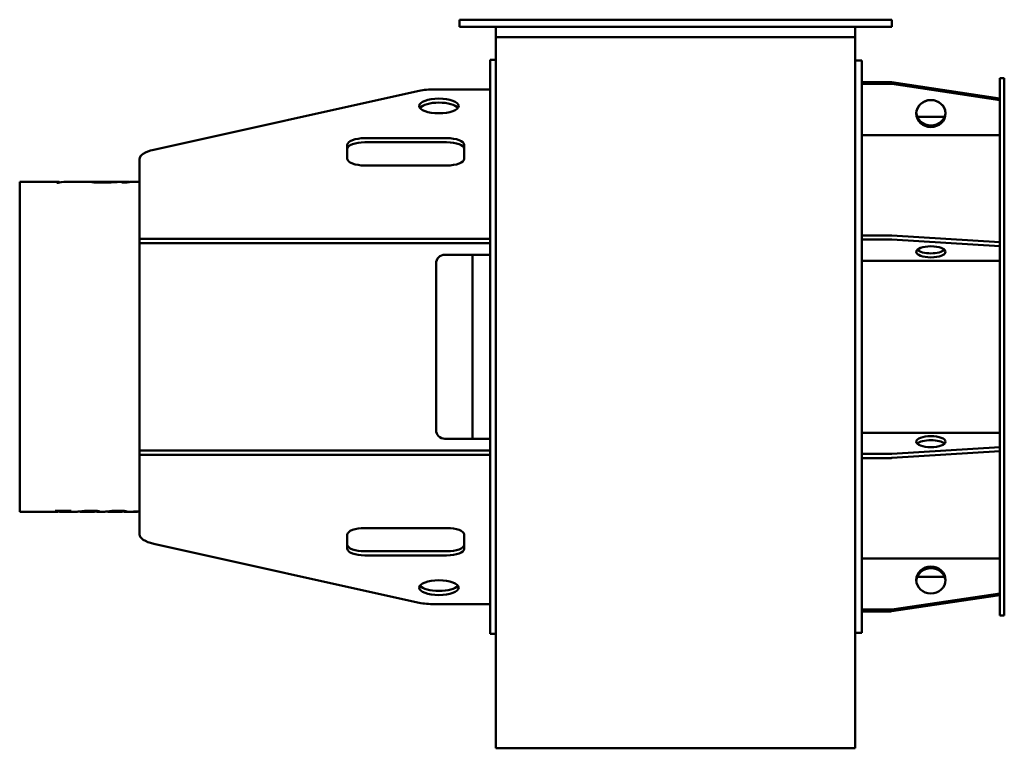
# Model space of a CAD drawing. Header units: millimetres. Extents: x 293 to 967, y 196 to 695.
import ezdxf

# ---------------------------------------------------------------- set-up
doc = ezdxf.new("R2010")
doc.units = ezdxf.units.MM
doc.header["$LTSCALE"] = 3
doc.layers.add('Widoczne (ISO)', color=7, linetype='Continuous', lineweight=50)

msp = doc.modelspace()

# ---------------------------------------------------------------- linework, layer by layer
at = {"layer": 'Widoczne (ISO)'}
for p, q in [((594, 695), (600, 695)), ((594, 695), (594, 690)), ((884, 695), (600, 695)), ((884, 695), (890, 695)), ((890, 690), (890, 695)), ((600, 690), (594, 690)), ((884, 690), (600, 690)), ((619, 683), (619, 690)), ((865, 683), (865, 690)), ((890, 690), (884, 690)), ((619, 683), (619, 524.69)), ((865, 683), (619, 683)), ((865, 524.69), (865, 683)), ((615, 667.5), (615, 274.5)), ((619, 667.5), (615, 667.5)), ((869.5, 667), (865, 667)), ((869.5, 275), (869.5, 667)), ((964, 287), (964, 655)), ((967, 655), (964, 655)), ((967, 287), (967, 655)), ((575.5, 647.19), (615, 647.19)), ((889.02, 652.19), (869.5, 652.19)), ((869.5, 651.04), (889.02, 651.04)), ((964, 641.11), (889.97, 652.12)), ((889.97, 650.97), (964, 639.96)), ((565.28, 646.14), (384.78, 605.93)), ((907.44, 628.5), (926.06, 628.5)), ((529.27, 613.87), (585.27, 613.87)), ((964, 615.94), (869.5, 615.94)), ((517.27, 599.63), (517.27, 609.37)), ((585.27, 611.09), (529.27, 611.09)), ((597.27, 609.37), (597.27, 599.63)), ((375, 592.52), (375, 599.49)), ((585.27, 595.14), (529.27, 595.14)), ((375, 592.52), (375, 586.95)), ((375, 586.95), (375, 544.99)), ((293, 584), (293, 358)), ((293, 584), (319.55, 584)), ((319.23, 583.37), (318.37, 583.37)), ((323.25, 583.82), (323.25, 583.93)), ((323.65, 584), (326.12, 584)), ((328, 584), (343.03, 584)), ((345.92, 583.45), (345.92, 583.92)), ((346.21, 583.98), (346.21, 583.99)), ((346.54, 584), (351.48, 584)), ((355.5, 584), (366.14, 584)), ((359.2, 583.8), (359.2, 583.86)), ((366.44, 583.45), (362.92, 583.45)), ((369.53, 583.96), (369.53, 584)), ((369.67, 584), (369.8, 584)), ((371.46, 584), (375, 584)), ((889.02, 547.2), (869.5, 547.2)), ((964, 542.61), (889.97, 547.17)), ((375, 544.99), (380.27, 544.99)), ((375, 544.99), (375, 541.99)), ((380.27, 541.99), (375, 541.99)), ((375, 541.99), (375, 400.01)), ((380.27, 544.99), (578.49, 544.99)), ((578.49, 541.99), (380.27, 541.99)), ((578.49, 544.99), (581.52, 544.99)), ((581.52, 541.99), (578.49, 541.99)), ((581.52, 544.99), (615, 544.99)), ((581.52, 541.99), (615, 541.99)), ((869.5, 544.43), (889.02, 544.43)), ((889.97, 544.4), (964, 539.84)), ((584, 533.99), (615, 533.99)), ((603, 533.99), (603, 408.01)), ((578, 414.01), (578, 527.99)), ((964, 529.89), (869.5, 529.89)), ((619, 524.69), (619, 361.25)), ((865, 361.25), (865, 524.69)), ((869.5, 412.11), (964, 412.11)), ((615, 408.01), (584, 408.01)), ((375, 400.01), (380.27, 400.01)), ((375, 400.01), (375, 397.01)), ((380.27, 400.01), (578.49, 400.01)), ((578.49, 400.01), (581.52, 400.01)), ((581.52, 400.01), (615, 400.01)), ((964, 402.16), (889.97, 397.6)), ((889.97, 394.83), (964, 399.39)), ((380.27, 397.01), (375, 397.01)), ((375, 397.01), (375, 355.05)), ((578.49, 397.01), (380.27, 397.01)), ((581.52, 397.01), (578.49, 397.01)), ((581.52, 397.01), (615, 397.01)), ((889.02, 397.57), (869.5, 397.57)), ((869.5, 394.8), (889.02, 394.8)), ((293, 358), (318, 358)), ((318.14, 358.62), (317.3, 358.62)), ((317.51, 358.69), (328.27, 358.69)), ((320.81, 358.69), (320.81, 358.47)), ((321.24, 358), (331.66, 358)), ((325.37, 358.69), (325.37, 358.57)), ((328.07, 358.62), (327.58, 358.62)), ((328.07, 358.69), (328.07, 358.62)), ((335.05, 358), (343.62, 358)), ((344.79, 358.64), (344.79, 358.31)), ((347.05, 358), (350.55, 358)), ((353.95, 358), (362.51, 358)), ((363.69, 358.64), (363.69, 358.31)), ((365.94, 358), (372.82, 358)), ((373.96, 358.07), (370.98, 358.07)), ((371.65, 358.17), (374.61, 358.17)), ((373.96, 358.17), (373.96, 358.07)), ((619, 361.25), (619, 196)), ((865, 196), (865, 361.25)), ((375, 355.05), (375, 349.48)), ((375, 342.51), (375, 349.48)), ((529.27, 346.86), (585.27, 346.86)), ((517.27, 332.63), (517.27, 342.37)), ((597.27, 342.37), (597.27, 332.63)), ((384.78, 336.07), (565.28, 295.86)), ((529.27, 330.91), (585.27, 330.91)), ((585.27, 328.13), (529.27, 328.13)), ((869.5, 326.06), (964, 326.06)), ((907.44, 313.5), (926.06, 313.5)), ((964, 302.04), (889.97, 291.03)), ((964, 300.89), (889.97, 289.88)), ((889.97, 289.88), (964, 300.89)), ((615, 294.81), (575.5, 294.81)), ((889.02, 290.96), (869.5, 290.96)), ((889.02, 289.81), (869.5, 289.81)), ((869.5, 289.81), (889.02, 289.81)), ((967, 287), (964, 287)), ((619, 274.5), (615, 274.5)), ((869.5, 275), (865, 275)), ((865, 196), (619, 196))]:
    msp.add_line(p, q, dxfattribs=at)
for centre, start, end in [((584, 527.99), 90, 180), ((584, 414.01), 180, 270)]:
    msp.add_arc(centre, 6, start, end, dxfattribs=at)
for centre, major_axis, ratio, start_param, end_param in [((575.5, 639.7), (20, 0), 0.374607, 1.570796, 2.107258), ((889.02, 646.65), (-6, 0), 0.92388, 4.552687, 4.712389), ((889.02, 645.5), (6, 0), 0.92388, 1.411094, 1.570796), ((580, 633.17), (13.5, 0), 0.374607, 0.2786, 2.862993), ((916.75, 630.72), (10, 0), 0.92388, 0.062174, 3.079418), ((916.75, 631.87), (-10, 0), 0.92388, 0.062172, 3.079421), ((529.27, 609.37), (-12, 0), 0.374607, 4.712389, 6.283185), ((585.27, 609.37), (12, 0), 0.374607, 0, 1.570796), ((529.27, 606.59), (-12, 0), 0.374607, 4.712389, 6.283185), ((585.27, 606.59), (12, 0), 0.374607, 0, 1.570796), ((395, 599.49), (-20, 0), 0.374607, 5.248851, 6.283185), ((529.27, 599.63), (-12, 0), 0.374607, 0, 1.570796), ((585.27, 599.63), (12, 0), 0.374607, 4.712389, 6.283185), ((359.44, 416.91), (-6, 167.05), 0.568443, 6.217566, 6.222512), ((889.02, 544.9), (-6, 0), 0.382683, 4.552687, 4.712389), ((889.02, 542.13), (6, 0), 0.382683, 1.411094, 1.570796), ((916.75, 538.78), (-10, 0), 0.382683, 0.370554, 2.771038), ((916.75, 403.22), (10, 0), 0.382683, 0.370554, 2.771038), ((889.02, 399.87), (-6, 0), 0.382683, 1.570796, 1.730498), ((889.02, 397.1), (6, 0), 0.382683, 4.712389, 4.872091), ((317.4, 481.32), (-4.01, -123.31), 0.288329, 0.109577, 0.115285), ((328.17, 481.32), (-4.01, -123.31), 0.288329, 0.109577, 0.115285), ((371.31, 480.8), (-1.63, -122.8), 0.282348, 0.037208, 0.056627), ((529.27, 342.37), (-12, 0), 0.374607, 4.712389, 6.283185), ((585.27, 342.37), (12, 0), 0.374607, 0, 1.570796), ((395, 342.51), (-20, 0), 0.374607, 0, 1.034334), ((529.27, 335.41), (-12, 0), 0.374607, 0, 1.570796), ((529.27, 332.63), (-12, 0), 0.374607, 0, 1.570796), ((585.27, 335.41), (12, 0), 0.374607, 4.712389, 6.283185), ((585.27, 332.63), (12, 0), 0.374607, 4.712389, 6.283185), ((916.75, 310.13), (10, 0), 0.92388, 0.062172, 3.079421), ((916.75, 310.13), (-10, 0), 0.92388, 5.910136, 6.221011), ((916.75, 310.13), (10, 0), 0.92388, 0.062174, 0.37305), ((580, 308.83), (-13.5, 0), 0.374607, 0.2786, 2.862993), ((575.5, 302.3), (-20, 0), 0.374607, 1.034334, 1.570796), ((889.02, 296.5), (-6, 0), 0.92388, 1.570796, 1.730498), ((889.02, 295.35), (-6, 0), 0.92388, 1.570796, 1.730498), ((889.02, 295.35), (6, 0), 0.92388, 4.712389, 4.872091)]:
    msp.add_ellipse(centre, major_axis=major_axis, ratio=ratio, start_param=start_param, end_param=end_param, dxfattribs=at)
for centre, major_axis, ratio in [((580, 635.95), (13.5, 0), 0.374607), ((916.75, 630.72), (10, 0), 0.92388), ((916.75, 536.01), (10, 0), 0.382683), ((916.75, 405.99), (10, 0), 0.382683), ((916.75, 311.28), (10, 0), 0.92388), ((580, 306.05), (13.5, 0), 0.374607)]:
    msp.add_ellipse(centre, major_axis=major_axis, ratio=ratio, dxfattribs=at)
for points in [[(318.37, 583.37), (319.1, 584.15), (319.82, 584.2), (320.55, 583.55)], [(328, 584), (325.08, 584), (322.15, 583.79), (319.23, 583.37)], [(323.25, 583.93), (324.52, 583.99), (325.79, 584.01), (327.06, 583.99)], [(323.65, 584), (323.52, 584), (323.39, 583.98), (323.25, 583.93)], [(346.05, 583.98), (345.97, 583.96), (345.92, 583.94), (345.92, 583.92)], [(353.61, 584), (351.81, 583.99), (349.29, 583.98), (346.05, 583.98)], [(346.54, 584), (346.42, 584), (346.31, 584), (346.21, 583.99)], [(352.04, 584), (352.48, 584), (352.92, 584), (353.35, 584)], [(355.5, 584), (354.88, 584), (354.25, 584), (353.61, 584)], [(362.92, 583.45), (364.34, 583.93), (365.76, 584.1), (367.18, 583.94)], [(367.59, 583.76), (367.21, 583.68), (366.83, 583.57), (366.44, 583.45)], [(369.67, 584), (369.62, 584), (369.58, 584), (369.53, 584)], [(369.53, 584), (369.94, 584), (370.33, 584), (370.71, 584)], [(371.46, 584), (370.85, 584), (370.24, 583.99), (369.61, 583.96)], [(318, 358), (318.62, 358), (319.25, 358.07), (319.88, 358.2)], [(323.18, 358.2), (321.99, 357.95), (320.8, 357.93), (319.6, 358.14)], [(327.58, 358.62), (326.62, 358.62), (325.89, 358.6), (325.37, 358.57)], [(339.36, 358.68), (340.1, 358.72), (340.95, 358.74), (341.91, 358.74)], [(341.93, 358.66), (341.18, 358.66), (340.54, 358.64), (340.01, 358.59)], [(345.94, 358.06), (345.58, 358.09), (345.17, 358.14), (344.71, 358.19)], [(358.25, 358.68), (358.99, 358.72), (359.84, 358.74), (360.81, 358.74)], [(360.83, 358.66), (360.08, 358.66), (359.44, 358.64), (358.91, 358.59)], [(364.83, 358.06), (364.47, 358.09), (364.07, 358.14), (363.61, 358.19)], [(372.82, 358), (373.2, 358), (373.58, 358.02), (373.96, 358.07)], [(375, 358.01), (374.65, 358.03), (374.31, 358.07), (373.96, 358.13)], [(374.61, 358.17), (374.74, 358.2), (374.87, 358.22), (375, 358.25)]]:
    msp.add_open_spline(points, degree=3, dxfattribs=at)
for points, knots in [([(342.05, 583.9), (342.05, 584), (342.78, 584.03), (344.22, 583.97), (344.74, 583.96), (345.31, 583.93), (345.92, 583.9)], [0, 0, 0, 0, 1, 1, 1, 1.358636, 1.358636, 1.358636, 1.358636]), ([(349.01, 583.39), (346.71, 583.39), (344.97, 583.47), (343.8, 583.59), (342.64, 583.72), (342.05, 583.82), (342.05, 583.9)], [0, 0, 0, 0, 1, 1, 1, 2, 2, 2, 2]), ([(345.92, 583.92), (345.92, 583.87), (346.43, 583.8), (347.44, 583.73), (348.45, 583.66), (349.68, 583.62), (351.12, 583.62)], [0, 0, 0, 0, 1, 1, 1, 2, 2, 2, 2]), ([(346.21, 583.99), (347.29, 584), (348.4, 584), (350.33, 584), (351.22, 584), (352.04, 584)], [-0.595255, -0.595255, -0.595255, -0.595255, -0.268678, -0.268678, 0, 0, 0, 0]), ([(359.67, 583.83), (358.06, 583.74), (356.22, 583.62), (353.37, 583.49), (352.49, 583.45), (350.73, 583.4), (349.88, 583.39), (349.01, 583.39)], [-1.223983, -1.223983, -1.223983, -1.223983, -0.544891, -0.544891, -0.261086, -0.261086, 0, 0, 0, 0]), ([(351.12, 583.62), (352.27, 583.62), (353.38, 583.64), (354.44, 583.67), (355.51, 583.71), (357.09, 583.79), (359.2, 583.86)], [0, 0, 0, 0, 1, 1, 1, 2, 2, 2, 2]), ([(367.18, 583.94), (367.37, 583.92), (367.59, 583.89), (367.8, 583.84), (367.86, 583.83), (367.9, 583.82)], [-0.2047596, -0.2047596, -0.2047596, -0.2047596, -0.071198, -0.071198, -0.0250641, -0.0250641, -0.0250641, -0.0250641]), ([(369.61, 583.96), (369.2, 583.94), (368.83, 583.92), (368.16, 583.86), (367.86, 583.81), (367.59, 583.76)], [-0.4843211, -0.4843211, -0.4843211, -0.4843211, -0.246345, -0.246345, 0, 0, 0, 0]), ([(320.81, 358.47), (320.81, 358.51), (320.62, 358.55), (320.22, 358.58), (319.83, 358.6), (319.13, 358.62), (318.14, 358.62)], [0, 0, 0, 0, 1, 1, 1, 2, 2, 2, 2]), ([(319.88, 358.2), (320.12, 358.24), (320.39, 358.3), (320.71, 358.4), (320.81, 358.45), (320.81, 358.47)], [-0.2043456, -0.2043456, -0.2043456, -0.2043456, -0.0813487, -0.0813487, 0, 0, 0, 0]), ([(325.37, 358.57), (325.02, 358.55), (324.69, 358.51), (324.4, 358.46), (324.11, 358.41), (323.7, 358.31), (323.18, 358.2)], [0, 0, 0, 0, 1, 1, 1, 2, 2, 2, 2]), ([(331.66, 358), (331.71, 358), (331.76, 358), (331.98, 358.01), (332.16, 358.02), (332.73, 358.06), (333.2, 358.11), (334.34, 358.23), (334.98, 358.3), (335.72, 358.38)], [-1.001718, -1.001718, -1.001718, -1.001718, -0.931886, -0.931886, -0.744683, -0.744683, -0.361355, -0.361355, 0, 0, 0, 0]), ([(336.38, 358.1), (335.65, 358), (334.98, 357.98), (334.27, 358.05), (334.06, 358.11), (333.96, 358.19)], [-1.28235, -1.28235, -1.28235, -1.28235, -0.558362, -0.558362, -0.153587, -0.153587, -0.153587, -0.153587]), ([(335.72, 358.38), (336.26, 358.43), (336.85, 358.49), (338.07, 358.59), (338.69, 358.64), (339.36, 358.68)], [-0.4847707, -0.4847707, -0.4847707, -0.4847707, -0.2263808, -0.2263808, 0, 0, 0, 0]), ([(340.01, 358.59), (339.21, 358.51), (338.56, 358.42), (337.36, 358.24), (336.81, 358.16), (336.38, 358.1)], [-0.7669549, -0.7669549, -0.7669549, -0.7669549, -0.435872, -0.435872, 0, 0, 0, 0]), ([(341.91, 358.74), (343.52, 358.74), (344.86, 358.66), (345.94, 358.53), (347.01, 358.4), (347.55, 358.22), (347.55, 358.1)], [0, 0, 0, 0, 1, 1, 1, 2, 2, 2, 2]), ([(344.79, 358.31), (344.79, 358.36), (344.73, 358.41), (344.34, 358.52), (344.08, 358.55), (343.7, 358.59), (343.41, 358.62), (342.89, 358.65), (342.71, 358.65), (342.33, 358.66), (342.13, 358.66), (341.93, 358.66)], [-0.3458442, -0.3458442, -0.3458442, -0.3458442, -0.2888002, -0.2888002, -0.2321424, -0.2321424, -0.1172618, -0.1172618, -0.0594564, -0.0594564, 0, 0, 0, 0]), ([(343.62, 358), (343.95, 358), (344.24, 358.03), (344.65, 358.13), (344.79, 358.21), (344.79, 358.31)], [-0.8446013, -0.8446013, -0.8446013, -0.8446013, -0.4220937, -0.4220937, 0, 0, 0, 0]), ([(347.55, 358.1), (347.55, 358.04), (347.41, 358.01), (346.87, 357.99), (346.46, 358.02), (345.94, 358.06)], [-0.8696502, -0.8696502, -0.8696502, -0.8696502, -0.4425807, -0.4425807, 0, 0, 0, 0]), ([(350.55, 358), (350.6, 358), (350.66, 358), (350.87, 358.01), (351.05, 358.02), (351.62, 358.06), (352.1, 358.11), (353.23, 358.23), (353.87, 358.3), (354.62, 358.38)], [-1.001718, -1.001718, -1.001718, -1.001718, -0.931886, -0.931886, -0.744683, -0.744683, -0.361355, -0.361355, 0, 0, 0, 0]), ([(355.27, 358.1), (354.54, 358), (353.88, 357.98), (353.16, 358.05), (352.95, 358.11), (352.86, 358.19)], [-1.28235, -1.28235, -1.28235, -1.28235, -0.558362, -0.558362, -0.153587, -0.153587, -0.153587, -0.153587]), ([(354.62, 358.38), (355.15, 358.43), (355.75, 358.49), (356.96, 358.59), (357.58, 358.64), (358.25, 358.68)], [-0.4847707, -0.4847707, -0.4847707, -0.4847707, -0.2263808, -0.2263808, 0, 0, 0, 0]), ([(358.91, 358.59), (358.1, 358.51), (357.46, 358.42), (356.25, 358.24), (355.71, 358.16), (355.27, 358.1)], [-0.7669549, -0.7669549, -0.7669549, -0.7669549, -0.435872, -0.435872, 0, 0, 0, 0]), ([(360.81, 358.74), (362.41, 358.74), (363.75, 358.66), (364.83, 358.53), (365.91, 358.4), (366.44, 358.22), (366.44, 358.1)], [0, 0, 0, 0, 1, 1, 1, 2, 2, 2, 2]), ([(363.69, 358.31), (363.69, 358.36), (363.62, 358.41), (363.23, 358.52), (362.97, 358.55), (362.6, 358.59), (362.3, 358.62), (361.78, 358.65), (361.6, 358.65), (361.22, 358.66), (361.02, 358.66), (360.83, 358.66)], [-0.3458442, -0.3458442, -0.3458442, -0.3458442, -0.2888003, -0.2888003, -0.2321424, -0.2321424, -0.1172618, -0.1172618, -0.0594564, -0.0594564, 0, 0, 0, 0]), ([(362.51, 358), (362.84, 358), (363.13, 358.03), (363.55, 358.13), (363.69, 358.21), (363.69, 358.31)], [-0.8446013, -0.8446013, -0.8446013, -0.8446013, -0.4220937, -0.4220937, 0, 0, 0, 0]), ([(366.44, 358.1), (366.44, 358.04), (366.31, 358.01), (365.76, 357.99), (365.35, 358.02), (364.83, 358.06)], [-0.8696502, -0.8696502, -0.8696502, -0.8696502, -0.4425807, -0.4425807, 0, 0, 0, 0])]:
    msp.add_open_spline(points, degree=3, knots=knots, dxfattribs=at)

doc.saveas('drawing.dxf')
